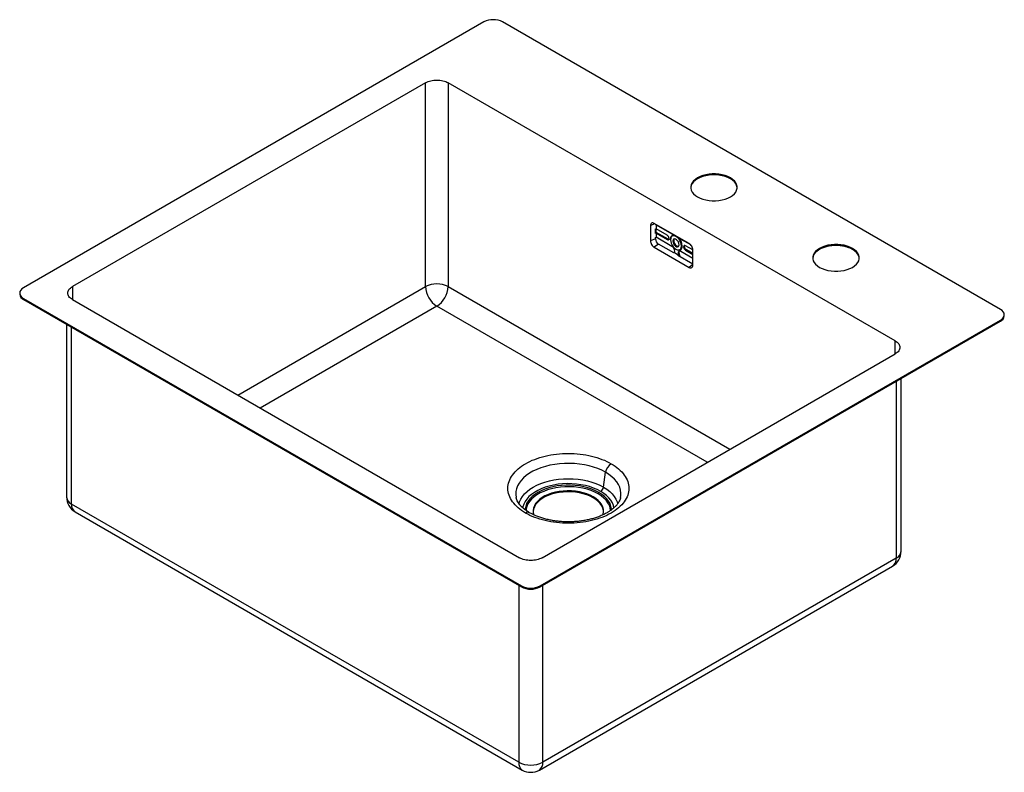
# Model space of a CAD drawing. Header units: millimetres. Extents: x -314 to 427, y -540 to 26.
import ezdxf

# ---------------------------------------------------------------- set-up
doc = ezdxf.new("R2010")
doc.units = ezdxf.units.MM

msp = doc.modelspace()

# ---------------------------------------------------------------- linework, layer by layer
at = {"color": 7, "linetype": 'Continuous', "lineweight": 25}
for p, q in [((35.36, 24.49), (-311.13, -175.53)), ((424.26, -191.86), (49.5, 24.49)), ((-8.49, -21.23), (-274.36, -174.71)), ((-8.49, -174.74), (-8.49, -21.23)), ((345.07, -215.53), (8.49, -21.23)), ((8.49, -21.23), (8.49, -174.74)), ((220.97, -93.6), (220.97, -92.87)), ((160.87, -128.79), (160.87, -140.22)), ((189.86, -142.26), (163.7, -127.16)), ((164.53, -127.64), (164.53, -128.33)), ((164.58, -127.67), (164.53, -127.69)), ((165.03, -128.13), (164.53, -128.33)), ((164.53, -131.31), (165.03, -131.11)), ((164.53, -134.74), (164.53, -131.31)), ((165.03, -128.13), (165.03, -131.11)), ((165.03, -128.13), (176.96, -135.01)), ((173.38, -135.94), (165.03, -131.11)), ((165.13, -133.87), (165.13, -131.17)), ((164.53, -138.74), (160.87, -140.22)), ((164.53, -134.21), (165.13, -133.87)), ((165.03, -134.54), (164.53, -134.74)), ((164.53, -137.73), (165.03, -137.53)), ((164.53, -138.74), (164.53, -137.73)), ((165.03, -134.54), (165.03, -137.53)), ((165.03, -134.54), (173.38, -139.37)), ((176.96, -144.41), (165.03, -137.53)), ((174.02, -139), (165.13, -133.87)), ((173.38, -139.37), (174.02, -139)), ((175.89, -139.43), (175.89, -139.1)), ((177.73, -140.49), (178.37, -140.12)), ((183.67, -138.89), (190.83, -143.02)), ((166.81, -142.69), (163.7, -145.12)), ((163.7, -145.12), (189.86, -160.23)), ((178.38, -149.38), (166.81, -142.69)), ((180.03, -146.59), (180.31, -146.75)), ((184.17, -144.2), (184.73, -144.2)), ((185.76, -144.79), (186.39, -144.43)), ((192.67, -147.07), (187.24, -143.94)), ((187.24, -147.37), (187.88, -147)), ((187.24, -147.37), (192.69, -150.51)), ((192.69, -149.77), (187.88, -147)), ((192.69, -158.59), (192.69, -147.16)), ((312.89, -146.67), (312.89, -145.93)), ((178.85, -149.07), (181.78, -150.76)), ((181.39, -151.11), (192.69, -157.63)), ((181.55, -149.51), (182.18, -149.14)), ((192.69, -153.49), (183.67, -148.29)), ((-314.06, -179.61), (-314.06, -180.34)), ((-311.13, -183.69), (63.64, -400.04)), ((-311.13, -184.43), (-311.13, -183.69)), ((-311.13, -184.43), (63.64, -400.77)), ((-274.36, -184.51), (62.23, -378.81)), ((77.78, -400.04), (424.26, -200.02)), ((424.26, -200.75), (424.26, -200.02)), ((427.19, -196.67), (427.19, -195.94)), ((-278.77, -203.1), (-278.77, -333.12)), ((77.78, -400.77), (424.26, -200.75)), ((79.2, -378.81), (345.07, -225.33)), ((349.48, -373.94), (349.48, -243.93)), ((125.45, -325.63), (127.01, -314.46)), ((59.66, -333.39), (59.68, -333.49)), ((117.73, -333.65), (117.73, -332.92)), ((121.48, -330.76), (121.98, -329.65)), ((61.59, -532.69), (-274.99, -338.39)), ((-272.32, -344.29), (64.26, -538.6)), ((77.16, -538.6), (343.03, -385.11)), ((345.7, -379.21), (79.83, -532.69)), ((63.64, -400.77), (63.64, -400.04)), ((77.78, -400.77), (77.78, -400.04))]:
    msp.add_line(p, q, dxfattribs=at)
at = {"color": 8, "linetype": 'Continuous', "lineweight": 25}
for p, q in [((164.19, -127.45), (160.87, -128.79)), ((176.96, -135.01), (177.13, -134.91)), ((183.67, -138.89), (183.84, -138.79)), ((192.69, -158.02), (189.86, -160.23)), ((-274.36, -174.71), (-274.36, -184.51)), ((-149.89, -256.36), (-8.49, -174.74)), ((8.49, -174.74), (220.6, -297.19)), ((0, -189.43), (-132.91, -266.16)), ((203.62, -306.98), (0, -189.43)), ((-274.99, -338.39), (-274.99, -205.29)), ((345.07, -225.33), (345.07, -215.53)), ((345.7, -246.11), (345.7, -379.21)), ((61.59, -399.59), (61.59, -532.69)), ((79.83, -532.69), (79.83, -399.59))]:
    msp.add_line(p, q, dxfattribs=at)
at = {"color": 7, "linetype": 'Continuous', "lineweight": 25, "flags": 128}
for points in [[(220.97, -93.6), (219.08, -92.66), (216.98, -91.88), (214.71, -91.28), (212.32, -90.87), (209.84, -90.67), (207.35, -90.67), (204.88, -90.87), (202.48, -91.28), (200.21, -91.88), (198.11, -92.66), (196.22, -93.6), (194.59, -94.69), (193.24, -95.9), (192.2, -97.21), (191.5, -98.6), (191.14, -100.02), (191.11, -100.38)], [(220.97, -92.87), (219.08, -91.92), (216.98, -91.14), (214.71, -90.54), (212.32, -90.14), (209.84, -89.93), (207.35, -89.93), (204.88, -90.14), (202.48, -90.54), (200.21, -91.14), (198.11, -91.92), (196.22, -92.87), (194.59, -93.96), (193.24, -95.17), (192.2, -96.48), (191.5, -97.86), (191.14, -99.29), (191.14, -100.73), (191.5, -102.16), (192.2, -103.54), (193.24, -104.85), (194.59, -106.06), (196.22, -107.15)], [(196.22, -107.15), (198.11, -108.1), (200.21, -108.88), (202.48, -109.48), (204.88, -109.88), (207.35, -110.09), (209.84, -110.09), (212.32, -109.88), (214.71, -109.48), (216.98, -108.88), (219.08, -108.1), (220.97, -107.15), (222.61, -106.06), (223.96, -104.85), (224.99, -103.54), (225.7, -102.16), (226.05, -100.73), (226.05, -99.29), (225.7, -97.86), (224.99, -96.48), (223.96, -95.17), (222.61, -93.96), (220.97, -92.87)], [(226.08, -100.38), (226.05, -100.02), (225.7, -98.6), (224.99, -97.21), (223.96, -95.9), (222.61, -94.69), (220.97, -93.6)], [(184.17, -144.2), (184.03, -142.88), (183.61, -141.49), (182.95, -140.13), (182.1, -138.87), (181.1, -137.82), (180.03, -137.04), (178.96, -136.58), (177.96, -136.48), (177.1, -136.75), (176.45, -137.36), (176.03, -138.27), (175.89, -139.43)], [(175.89, -139.43), (176.03, -140.74), (176.45, -142.13), (177.1, -143.5), (177.96, -144.76), (178.96, -145.81), (180.03, -146.59), (181.1, -147.05), (182.1, -147.14), (182.95, -146.88), (183.61, -146.27), (184.03, -145.36), (184.17, -144.2)], [(182.33, -143.14), (182.19, -142.15), (181.79, -141.12), (181.18, -140.18), (180.43, -139.43), (179.63, -138.97), (178.88, -138.85), (178.27, -139.09), (177.87, -139.66), (177.73, -140.49)], [(177.73, -140.49), (177.87, -141.48), (178.27, -142.5), (178.88, -143.45), (179.63, -144.2), (180.43, -144.66), (181.18, -144.78), (181.79, -144.54), (182.19, -143.97), (182.33, -143.14)], [(178.75, -138.87), (178.51, -139.29), (178.37, -140.12)], [(178.37, -140.12), (178.51, -141.11), (178.91, -142.14), (179.52, -143.08), (180.27, -143.83), (181.06, -144.29), (181.81, -144.41), (181.94, -144.39)], [(180.31, -146.75), (180.84, -147.02), (181.88, -147.33), (182.82, -147.3), (183.62, -146.94), (184.23, -146.28), (184.6, -145.35), (184.73, -144.2)], [(312.89, -145.93), (311.01, -144.99), (308.91, -144.21), (306.64, -143.61), (304.24, -143.2), (301.77, -143), (299.27, -143), (296.8, -143.2), (294.4, -143.61), (292.13, -144.21), (290.03, -144.99), (288.15, -145.93), (286.51, -147.02), (285.16, -148.23), (284.12, -149.55), (283.42, -150.93), (283.06, -152.36), (283.06, -153.8), (283.42, -155.22), (284.12, -156.61), (285.16, -157.92), (286.51, -159.13), (288.15, -160.22)], [(288.15, -160.22), (290.03, -161.16), (292.13, -161.94), (294.4, -162.54), (296.8, -162.95), (299.27, -163.15), (301.77, -163.15), (304.24, -162.95), (306.64, -162.54), (308.91, -161.94), (311.01, -161.16), (312.89, -160.22), (314.53, -159.13), (315.88, -157.92), (316.92, -156.61), (317.62, -155.22), (317.98, -153.8), (317.98, -152.36), (317.62, -150.93), (316.92, -149.55), (315.88, -148.23), (314.53, -147.02), (312.89, -145.93)], [(318.01, -153.44), (317.98, -153.09), (317.62, -151.66), (316.92, -150.28), (315.88, -148.97), (314.53, -147.76), (312.89, -146.67)], [(-311.13, -175.53), (-312.37, -176.4), (-313.29, -177.4), (-313.86, -178.48), (-314.06, -179.61), (-313.86, -180.74), (-313.29, -181.82), (-312.37, -182.82), (-311.13, -183.69)], [(424.26, -200.02), (425.51, -199.15), (426.43, -198.15), (427, -197.06), (427.19, -195.94), (427, -194.81), (426.43, -193.73), (425.51, -192.73), (424.26, -191.86)], [(121.98, -329.65), (119.45, -328.34), (116.7, -327.19), (113.75, -326.2), (110.64, -325.4), (107.41, -324.8), (104.08, -324.39), (100.7, -324.18), (97.29, -324.18), (93.91, -324.39), (90.58, -324.8), (87.35, -325.4), (84.24, -326.2), (81.29, -327.19), (78.54, -328.34), (76.01, -329.65), (73.74, -331.11), (71.74, -332.7), (70.04, -334.4), (68.65, -336.2), (67.6, -338.06), (66.9, -339.99), (66.54, -341.94), (66.5, -342.82)], [(121.48, -330.76), (118.92, -329.43), (116.12, -328.27), (113.12, -327.29), (109.96, -326.51), (106.67, -325.92), (103.29, -325.55), (99.86, -325.39), (96.41, -325.44), (93, -325.71), (89.66, -326.19), (86.43, -326.87), (83.34, -327.76), (80.44, -328.83), (77.76, -330.07), (75.32, -331.48), (73.17, -333.03), (71.31, -334.7), (69.78, -336.48), (68.6, -338.35), (67.76, -340.28), (67.3, -342.25), (67.21, -343.24)], [(117.73, -333.65), (115.43, -332.47), (112.91, -331.45), (110.19, -330.61), (107.33, -329.95), (104.35, -329.49), (101.3, -329.23), (98.22, -329.18), (95.15, -329.34), (92.14, -329.7), (89.21, -330.25), (86.42, -331.01), (83.8, -331.94), (81.38, -333.04), (79.2, -334.3), (77.29, -335.7), (75.67, -337.21), (74.37, -338.82), (73.4, -340.51), (72.77, -342.25), (72.51, -344.03), (72.5, -344.1)], [(117.73, -332.92), (115.43, -331.74), (112.91, -330.72), (110.19, -329.87), (107.33, -329.22), (104.35, -328.76), (101.3, -328.5), (98.22, -328.45), (95.15, -328.6), (92.14, -328.96), (89.21, -329.52), (86.42, -330.27), (83.8, -331.21), (81.38, -332.31), (79.2, -333.57), (77.29, -334.96), (75.67, -336.48), (74.37, -338.09), (73.4, -339.78), (72.77, -341.52), (72.51, -343.29), (72.6, -345.07), (72.93, -346.49)], [(125.03, -346.59), (125.22, -345.95), (125.48, -344.18), (125.39, -342.4), (124.95, -340.64), (124.15, -338.93), (123.01, -337.27), (121.55, -335.71), (119.78, -334.25), (117.73, -332.92)], [(130.79, -343.32), (130.78, -343.24), (130.5, -341.26), (129.85, -339.31), (128.84, -337.41), (127.48, -335.58), (125.79, -333.85), (123.78, -332.24), (121.48, -330.76)], [(131.49, -342.81), (131.45, -341.94), (131.09, -339.99), (130.39, -338.06), (129.34, -336.2), (127.95, -334.4), (126.25, -332.7), (124.25, -331.11), (121.98, -329.65)], [(125.49, -344.1), (125.39, -343.14), (124.95, -341.38), (124.15, -339.66), (123.01, -338.01), (121.55, -336.44), (119.78, -334.98), (117.73, -333.65)]]:
    msp.add_lwpolyline(points, dxfattribs=at)
at = {"color": 8, "linetype": 'Continuous', "lineweight": 25, "flags": 128}
for points in [[(127.01, -314.46), (124.22, -313), (121.21, -311.69), (117.99, -310.56), (114.59, -309.61), (111.06, -308.85), (107.42, -308.29), (103.7, -307.92), (99.94, -307.77), (96.17, -307.82), (92.42, -308.08), (88.74, -308.54), (85.15, -309.21), (81.68, -310.06), (78.37, -311.11), (75.25, -312.33), (72.34, -313.71), (69.67, -315.25), (67.27, -316.93), (65.16, -318.73), (63.35, -320.64), (61.87, -322.64), (60.72, -324.72), (59.92, -326.84), (59.47, -329.01), (59.38, -331.18), (59.65, -333.35), (59.66, -333.39)], [(138.32, -333.44), (138.52, -332.27), (138.61, -330.09), (138.34, -327.92), (137.72, -325.78), (136.74, -323.67), (135.42, -321.63), (133.77, -319.68), (131.81, -317.82), (129.55, -316.07), (127.01, -314.46)], [(61.85, -338.31), (62.3, -336.68), (63.2, -334.63), (64.43, -332.63), (66, -330.72), (67.89, -328.9), (70.08, -327.2), (72.54, -325.63), (75.26, -324.2), (78.21, -322.94), (81.36, -321.85), (84.68, -320.94), (88.14, -320.23), (91.7, -319.71), (95.33, -319.4), (98.99, -319.3), (102.66, -319.4), (106.29, -319.71), (109.85, -320.23), (113.31, -320.94), (116.63, -321.85), (119.78, -322.94), (122.73, -324.2), (125.45, -325.63)], [(123.36, -328.86), (120.77, -327.5), (117.96, -326.31), (114.95, -325.29), (111.78, -324.45), (108.47, -323.8), (105.07, -323.34), (101.61, -323.09), (98.12, -323.04), (94.64, -323.19), (91.21, -323.54), (87.85, -324.1), (84.61, -324.85), (81.52, -325.78), (78.6, -326.89), (75.9, -328.16), (73.43, -329.59), (71.22, -331.15), (69.3, -332.83), (67.69, -334.62), (66.39, -336.49), (65.43, -338.42), (64.81, -340.41), (64.65, -341.31)], [(125.45, -325.63), (127.91, -327.2), (130.1, -328.9), (131.99, -330.72), (133.56, -332.63), (134.79, -334.63), (135.69, -336.68), (136.14, -338.31)], [(133.33, -341.23), (132.91, -339.41), (132.12, -337.45), (130.99, -335.54), (129.54, -333.71), (127.76, -331.97), (125.7, -330.35), (123.36, -328.86)]]:
    msp.add_lwpolyline(points, dxfattribs=at)
at = {"color": 7, "linetype": 'Continuous', "lineweight": 25}
for centre, radius, start, end in [((42.43, 10.85), 15.37, 62.60967, 117.39033), ((169.48, -138.52), 4.95, 182.60548, 237.39452), ((171.64, -138.65), 3.23, 2.60548, 57.39452), ((173.96, -138.65), 0.917, 230.79671, 9.21404), ((178.51, -138.63), 2.66, 77.64365, 190.11646), ((177.98, -133.38), 1.93, 237.99174, 264.58465), ((175.02, -144.67), 9.72, 2.75012, 47.83501), ((185.63, -135.63), 3.81, 222.59709, 238.98334), ((174.47, -148.3), 4.61, 2.60548, 57.39452), ((182.84, -149.3), 1.31, 50.79671, 189.21404), ((183.94, -149.05), 1.76, 143.80757, 182.96529), ((186.66, -144.65), 0.917, 50.79671, 189.21404), ((188.98, -144.65), 3.23, 182.60548, 237.39452), ((185.35, -149.45), 3.81, 180.94113, 200.1087), ((186.51, -149), 4.33, 181.95222, 211.09696), ((0, -191.02), 18.36, 62.48054, 117.51946), ((9.86, -173.94), 18.36, 182.4763, 237.5237), ((-9.86, -173.94), 18.36, 302.4763, 357.5237), ((-309.05, -179.85), 5.03, 185.6948, 245.62534), ((422.19, -196.17), 5.03, 294.37466, 354.3052), ((136.29, -315.88), 9.38, 122.90677, 171.3096), ((120.81, -324.92), 4.69, 302.90677, 351.3096), ((-265.87, -333.12), 12.9, 180, 240.00269), ((336.58, -373.94), 12.9, 299.99731, 0), ((70.71, -386.39), 15.37, 242.60967, 297.39033), ((70.71, -387.13), 15.37, 242.60967, 297.39033), ((70.71, -515.18), 19.74, 242.48054, 297.51946), ((70.71, -527.42), 12.9, 240.00269, 299.99731)]:
    msp.add_arc(centre, radius, start, end, dxfattribs=at)
at = {"color": 8, "linetype": 'Continuous', "lineweight": 25}
for centre, radius, start, end in [((-272.32, -332.48), 6.48, 185.65338, 245.66676), ((-268.54, -339.02), 6.48, 174.33758, 234.35024), ((68.55, -347.54), 2.94, 64.83821, 126.52412), ((343.19, -373.41), 6.31, 293.46213, 355.21773), ((339.43, -379.92), 6.32, 304.77892, 6.53326), ((68.04, -533.33), 6.48, 174.33758, 234.35024), ((73.38, -533.33), 6.48, 305.64976, 5.66242)]:
    msp.add_arc(centre, radius, start, end, dxfattribs=at)
at = {"color": 7, "linetype": 'Continuous', "lineweight": 25}
for points, knots in [([(-8.49, -21.23), (-7.37, -20.59), (-6.04, -20.07), (-3.14, -19.38), (-1.57, -19.2), (1.57, -19.2), (3.14, -19.38), (6.04, -20.07), (7.37, -20.59), (8.49, -21.23)], [0, 0, 0, 0, 0.25, 0.25, 0.5, 0.5, 0.75, 0.75, 1, 1, 1, 1]), ([(163.7, -127.16), (163.32, -126.94), (162.95, -126.82), (162.27, -126.75), (161.96, -126.81), (161.43, -127.11), (161.22, -127.35), (160.94, -127.98), (160.87, -128.36), (160.87, -128.79)], [0, 0, 0, 0, 0.25, 0.25, 0.5, 0.5, 0.75, 0.75, 1, 1, 1, 1]), ([(160.87, -140.22), (160.87, -140.65), (160.94, -141.12), (161.22, -142.07), (161.43, -142.56), (161.96, -143.46), (162.27, -143.89), (162.95, -144.61), (163.32, -144.91), (163.7, -145.12)], [0, 0, 0, 0, 0.25, 0.25, 0.5, 0.5, 0.75, 0.75, 1, 1, 1, 1]), ([(174.68, -139.17), (174.63, -139.18), (174.43, -139.21), (174.19, -139.09), (174.02, -139)], [0, 0, 0, 0, 0.264654, 1, 1, 1, 1]), ([(186.39, -144.43), (186.4, -144.16), (186.41, -143.89), (186.55, -143.77), (186.55, -143.76)], [0, 0, 0, 0, 0.9561324, 1, 1, 1, 1]), ([(187.88, -147), (187.68, -146.89), (187.49, -146.73), (187.13, -146.35), (186.97, -146.13), (186.69, -145.65), (186.58, -145.4), (186.43, -144.9), (186.39, -144.65), (186.39, -144.43)], [0, 0, 0, 0, 0.25, 0.25, 0.5, 0.5, 0.75, 0.75, 1, 1, 1, 1]), ([(192.69, -147.16), (192.69, -146.73), (192.61, -146.26), (192.33, -145.31), (192.12, -144.83), (191.6, -143.92), (191.28, -143.5), (190.6, -142.77), (190.23, -142.48), (189.86, -142.26)], [0, 0, 0, 0, 0.25, 0.25, 0.5, 0.5, 0.75, 0.75, 1, 1, 1, 1]), ([(312.89, -146.67), (312.79, -146.61), (312.59, -146.49), (312.27, -146.32), (311.95, -146.16), (311.62, -146), (311.29, -145.85), (310.95, -145.7), (310.6, -145.55), (309.89, -145.27), (308.78, -144.89), (307.23, -144.46), (305.61, -144.13), (303.39, -143.81), (300.52, -143.64), (297.08, -143.84), (293.78, -144.42), (290.74, -145.36), (288.07, -146.62), (286.24, -147.91), (285.06, -149.04), (284.33, -149.94), (283.75, -150.87), (283.41, -151.64), (283.23, -152.23), (283.14, -152.62), (283.07, -153.02), (283.03, -153.41), (283.02, -153.68), (283.02, -153.81)], [0, 0, 0, 0, 0.010447, 0.020875, 0.031292, 0.041702, 0.052113, 0.06253, 0.07296, 0.08341, 0.125092, 0.166789, 0.208473, 0.250168, 0.333446, 0.416724, 0.500002, 0.58328, 0.666557, 0.749835, 0.791517, 0.833214, 0.874898, 0.916593, 0.933296, 0.949962, 0.966618, 0.983289, 1, 1, 1, 1]), ([(182.39, -151.69), (182.4, -151.68), (182.53, -151.52), (182.67, -151.37), (182.8, -151.23)], [0, 0, 0, 0, 0.066852, 1, 1, 1, 1]), ([(189.86, -160.23), (190.23, -160.44), (190.6, -160.57), (191.28, -160.64), (191.6, -160.57), (192.12, -160.27), (192.33, -160.03), (192.61, -159.4), (192.69, -159.02), (192.69, -158.59)], [0, 0, 0, 0, 0.25, 0.25, 0.5, 0.5, 0.75, 0.75, 1, 1, 1, 1]), ([(-274.36, -184.51), (-275.47, -183.87), (-276.36, -183.1), (-277.56, -181.42), (-277.87, -180.52), (-277.87, -178.7), (-277.56, -177.8), (-276.36, -176.12), (-275.47, -175.35), (-274.36, -174.71)], [0, 0, 0, 0, 0.25, 0.25, 0.5, 0.5, 0.75, 0.75, 1, 1, 1, 1]), ([(345.07, -215.53), (346.18, -216.17), (347.07, -216.94), (348.27, -218.62), (348.58, -219.52), (348.58, -221.34), (348.27, -222.24), (347.07, -223.92), (346.18, -224.69), (345.07, -225.33)], [0, 0, 0, 0, 0.25, 0.25, 0.5, 0.5, 0.75, 0.75, 1, 1, 1, 1]), ([(66.8, -345.18), (64.69, -343.96), (62.79, -342.62), (59.48, -339.76), (58.07, -338.24), (55.79, -335.06), (54.92, -333.41), (53.75, -330.03), (53.46, -328.31), (53.46, -324.87), (53.75, -323.15), (54.92, -319.77), (55.79, -318.12), (58.07, -314.94), (59.48, -313.42), (62.79, -310.56), (64.69, -309.22), (68.9, -306.79), (71.22, -305.69), (76.18, -303.78), (78.82, -302.96), (84.32, -301.65), (87.19, -301.14), (93.03, -300.47), (96.01, -300.3), (101.98, -300.3), (104.96, -300.47), (110.8, -301.14), (113.67, -301.65), (119.17, -302.96), (121.81, -303.78), (126.77, -305.69), (129.09, -306.79), (131.19, -308)], [0, 0, 0, 0, 0.0625, 0.0625, 0.125, 0.125, 0.1875, 0.1875, 0.25, 0.25, 0.3125, 0.3125, 0.375, 0.375, 0.4375, 0.4375, 0.5, 0.5, 0.5625, 0.5625, 0.625, 0.625, 0.6875, 0.6875, 0.75, 0.75, 0.8125, 0.8125, 0.875, 0.875, 0.9375, 0.9375, 1, 1, 1, 1]), ([(131.19, -308), (133.3, -309.22), (135.2, -310.56), (138.51, -313.42), (139.92, -314.94), (142.2, -318.12), (143.07, -319.77), (144.24, -323.15), (144.53, -324.87), (144.53, -328.31), (144.24, -330.03), (143.07, -333.41), (142.2, -335.06), (139.92, -338.24), (138.51, -339.76), (135.2, -342.62), (133.3, -343.96), (129.09, -346.39), (126.77, -347.49), (121.81, -349.4), (119.17, -350.22), (113.67, -351.53), (110.8, -352.04), (104.96, -352.71), (101.98, -352.88), (96.01, -352.88), (93.03, -352.71), (87.19, -352.04), (84.32, -351.53), (78.82, -350.22), (76.18, -349.4), (71.22, -347.49), (68.9, -346.39), (66.8, -345.18)], [0, 0, 0, 0, 0.0625, 0.0625, 0.125, 0.125, 0.1875, 0.1875, 0.25, 0.25, 0.3125, 0.3125, 0.375, 0.375, 0.4375, 0.4375, 0.5, 0.5, 0.5625, 0.5625, 0.625, 0.625, 0.6875, 0.6875, 0.75, 0.75, 0.8125, 0.8125, 0.875, 0.875, 0.9375, 0.9375, 1, 1, 1, 1]), ([(69.8, -344.88), (69.4, -344.64), (68.24, -343.96), (66.51, -342.76), (64.7, -341.29), (63.17, -339.78), (61.9, -338.25), (60.9, -336.72), (60.18, -335.2), (59.78, -334.1), (59.7, -333.51), (59.68, -333.42)], [0, 0, 0, 0, 0.0666959, 0.1939844, 0.3210209, 0.4480923, 0.5756899, 0.7046955, 0.8364914, 0.9731194, 1, 1, 1, 1]), ([(138.29, -333.46), (138.26, -333.65), (138.14, -334.32), (137.69, -335.49), (136.91, -337.03), (135.83, -338.6), (134.45, -340.18), (132.8, -341.71), (130.9, -343.19), (128.74, -344.6), (126.35, -345.92), (123.73, -347.13), (120.9, -348.24), (117.9, -349.21), (114.73, -350.04), (111.43, -350.72), (108.02, -351.24), (104.54, -351.59), (101.01, -351.78), (97.46, -351.79), (93.92, -351.63), (90.42, -351.29), (87, -350.8), (83.67, -350.13), (80.48, -349.32), (77.45, -348.36), (74.6, -347.27), (72.03, -346.11), (70.51, -345.28), (69.8, -344.88)], [0, 0, 0, 0, 0.01505, 0.054395, 0.091955, 0.131826, 0.170431, 0.208326, 0.245895, 0.283362, 0.32083, 0.35837, 0.39602, 0.433793, 0.471687, 0.509689, 0.547782, 0.585945, 0.624155, 0.662392, 0.700632, 0.738844, 0.777006, 0.815095, 0.853089, 0.890965, 0.928707, 0.966302, 1, 1, 1, 1]), ([(79.2, -378.81), (78.09, -379.45), (76.75, -379.97), (73.85, -380.66), (72.28, -380.84), (69.14, -380.84), (67.57, -380.66), (64.67, -379.97), (63.34, -379.45), (62.23, -378.81)], [0, 0, 0, 0, 0.25, 0.25, 0.5, 0.5, 0.75, 0.75, 1, 1, 1, 1])]:
    msp.add_open_spline(points, degree=3, knots=knots, dxfattribs=at)
for points in [[(178.85, -149.07), (179, -148.81), (179.08, -148.47), (179.08, -148.09)], [(178.85, -149.07), (178.69, -149.17), (178.54, -149.27), (178.38, -149.38)], [(181.39, -151.11), (181.52, -151), (181.65, -150.88), (181.78, -150.76)]]:
    msp.add_open_spline(points, degree=3, dxfattribs=at)

doc.saveas('drawing.dxf')
